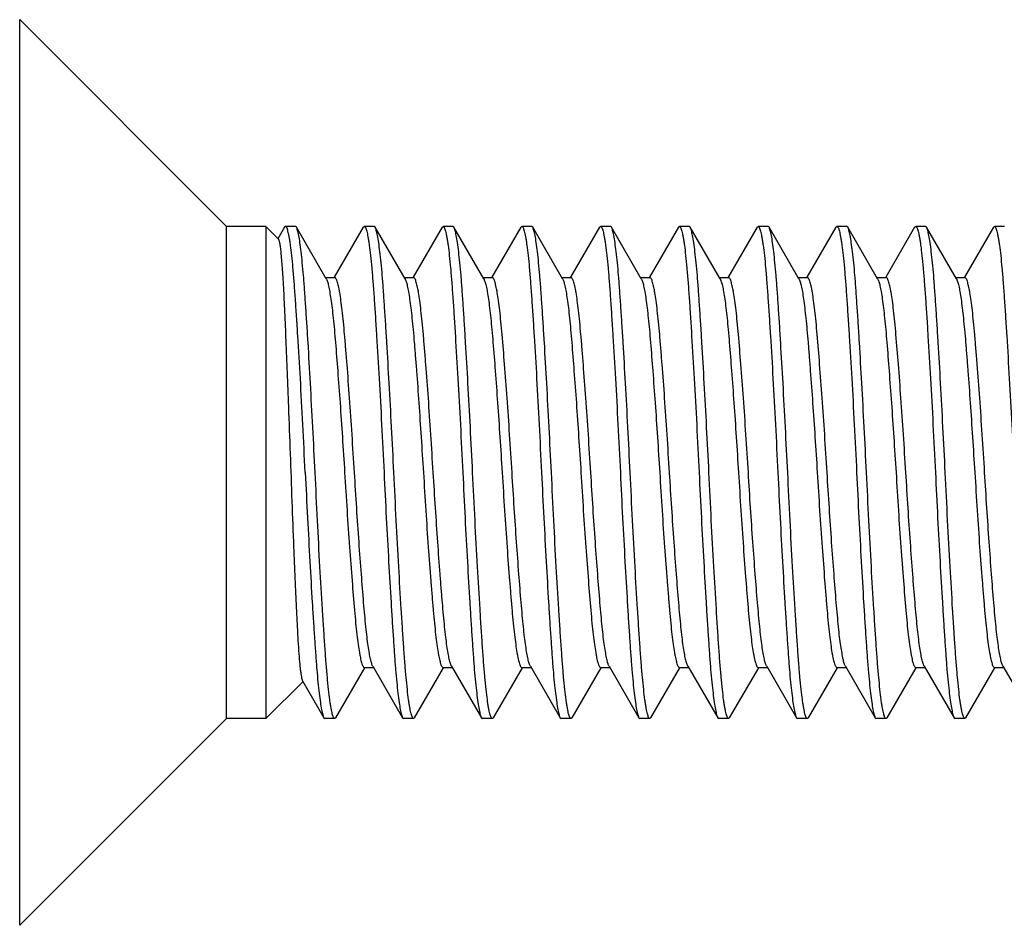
# Model space of a CAD drawing. Header units: millimetres. Extents: x 11.7 to 90.1, y 46 to 94.8.
# Tile 1 of 4: x 11.7 to 21.7, y 60.1 to 69.3. Entities that reach past the tile are written whole.
import ezdxf

# ---------------------------------------------------------------- set-up
doc = ezdxf.new("R2010")
doc.units = ezdxf.units.MM
doc.header["$LTSCALE"] = 9.129936
doc.layers.get('0').update_dxf_attribs({"linetype": 'CONTINUOUS'})

msp = doc.modelspace()

# ---------------------------------------------------------------- linework, layer by layer
at = {"color": 7}
for p, q in [((11.716, 60.101), (11.716, 69.301)), ((13.816, 67.201), (11.716, 69.301)), ((13.816, 62.201), (13.816, 67.201)), ((14.216, 67.201), (13.816, 67.201)), ((14.216, 67.201), (14.216, 62.201)), ((14.342, 67.074), (14.216, 67.201)), ((14.415, 67.201), (14.405, 67.192)), ((14.516, 67.201), (14.416, 67.201)), ((14.526, 67.192), (14.516, 67.201)), ((15.205, 67.192), (15.215, 67.201)), ((15.316, 67.201), (15.216, 67.201)), ((15.326, 67.192), (15.316, 67.201)), ((16.005, 67.192), (16.015, 67.201)), ((16.116, 67.201), (16.016, 67.201)), ((16.126, 67.192), (16.116, 67.201)), ((16.805, 67.192), (16.815, 67.201)), ((16.916, 67.201), (16.816, 67.201)), ((16.926, 67.192), (16.916, 67.201)), ((17.605, 67.192), (17.615, 67.201)), ((17.716, 67.201), (17.616, 67.201)), ((17.726, 67.192), (17.716, 67.201)), ((18.405, 67.192), (18.415, 67.201)), ((18.516, 67.201), (18.416, 67.201)), ((18.526, 67.192), (18.516, 67.201)), ((19.205, 67.192), (19.215, 67.201)), ((19.316, 67.201), (19.216, 67.201)), ((19.326, 67.192), (19.316, 67.201)), ((20.005, 67.192), (20.015, 67.201)), ((20.116, 67.201), (20.016, 67.201)), ((20.126, 67.192), (20.116, 67.201)), ((20.805, 67.192), (20.815, 67.201)), ((20.916, 67.201), (20.816, 67.201)), ((20.926, 67.192), (20.916, 67.201)), ((21.605, 67.192), (21.615, 67.201)), ((21.716, 67.201), (21.616, 67.201)), ((14.405, 67.192), (14.338, 67.076)), ((14.829, 66.669), (14.526, 67.192)), ((15.205, 67.192), (14.911, 66.684)), ((15.629, 66.669), (15.326, 67.192)), ((16.005, 67.192), (15.711, 66.684)), ((16.429, 66.669), (16.126, 67.192)), ((16.805, 67.192), (16.511, 66.684)), ((17.229, 66.669), (16.926, 67.192)), ((17.605, 67.192), (17.311, 66.684)), ((18.029, 66.669), (17.726, 67.192)), ((18.405, 67.192), (18.111, 66.684)), ((18.829, 66.669), (18.526, 67.192)), ((19.205, 67.192), (18.911, 66.684)), ((19.629, 66.669), (19.326, 67.192)), ((20.005, 67.192), (19.711, 66.684)), ((20.429, 66.669), (20.126, 67.192)), ((20.805, 67.192), (20.511, 66.684)), ((21.229, 66.669), (20.926, 67.192)), ((21.605, 67.192), (21.311, 66.684)), ((14.822, 66.681), (14.916, 66.681)), ((15.622, 66.681), (15.716, 66.681)), ((16.422, 66.681), (16.516, 66.681)), ((17.222, 66.681), (17.316, 66.681)), ((18.022, 66.681), (18.116, 66.681)), ((18.822, 66.681), (18.916, 66.681)), ((19.622, 66.681), (19.716, 66.681)), ((20.422, 66.681), (20.516, 66.681)), ((21.222, 66.681), (21.316, 66.681)), ((14.926, 62.21), (15.221, 62.717)), ((15.216, 62.72), (15.309, 62.72)), ((15.302, 62.732), (15.605, 62.21)), ((15.726, 62.21), (16.021, 62.717)), ((16.016, 62.72), (16.109, 62.72)), ((16.102, 62.732), (16.405, 62.21)), ((16.526, 62.21), (16.821, 62.717)), ((16.816, 62.72), (16.909, 62.72)), ((16.902, 62.732), (17.205, 62.21)), ((17.326, 62.21), (17.621, 62.717)), ((17.616, 62.72), (17.709, 62.72)), ((17.702, 62.732), (18.005, 62.21)), ((18.126, 62.21), (18.421, 62.717)), ((18.416, 62.72), (18.509, 62.72)), ((18.502, 62.732), (18.805, 62.21)), ((18.926, 62.21), (19.221, 62.717)), ((19.216, 62.72), (19.309, 62.72)), ((19.302, 62.732), (19.605, 62.21)), ((19.726, 62.21), (20.021, 62.717)), ((20.016, 62.72), (20.109, 62.72)), ((20.102, 62.732), (20.405, 62.21)), ((20.526, 62.21), (20.821, 62.717)), ((20.816, 62.72), (20.909, 62.72)), ((20.902, 62.732), (21.205, 62.21)), ((21.326, 62.21), (21.621, 62.717)), ((21.616, 62.72), (21.709, 62.72)), ((21.702, 62.732), (22.005, 62.21)), ((14.593, 62.579), (14.216, 62.201)), ((14.588, 62.584), (14.805, 62.21)), ((13.816, 62.201), (11.716, 60.101)), ((14.216, 62.201), (13.816, 62.201)), ((14.805, 62.21), (14.815, 62.201)), ((14.916, 62.201), (14.816, 62.201)), ((14.926, 62.21), (14.916, 62.201)), ((15.605, 62.21), (15.615, 62.201)), ((15.716, 62.201), (15.616, 62.201)), ((15.726, 62.21), (15.716, 62.201)), ((16.405, 62.21), (16.415, 62.201)), ((16.516, 62.201), (16.416, 62.201)), ((16.526, 62.21), (16.516, 62.201)), ((17.205, 62.21), (17.215, 62.201)), ((17.316, 62.201), (17.216, 62.201)), ((17.326, 62.21), (17.316, 62.201)), ((18.005, 62.21), (18.015, 62.201)), ((18.116, 62.201), (18.016, 62.201)), ((18.126, 62.21), (18.116, 62.201)), ((18.805, 62.21), (18.815, 62.201)), ((18.916, 62.201), (18.816, 62.201)), ((18.926, 62.21), (18.916, 62.201)), ((19.605, 62.21), (19.615, 62.201)), ((19.716, 62.201), (19.616, 62.201)), ((19.726, 62.21), (19.716, 62.201)), ((20.405, 62.21), (20.415, 62.201)), ((20.516, 62.201), (20.416, 62.201)), ((20.526, 62.21), (20.516, 62.201)), ((21.205, 62.21), (21.215, 62.201)), ((21.316, 62.201), (21.216, 62.201)), ((21.326, 62.21), (21.316, 62.201))]:
    msp.add_line(p, q, dxfattribs=at)
for points, knots in [([(14.616, 64.701), (14.607, 64.863), (14.592, 65.182), (14.567, 65.645), (14.545, 66.011), (14.528, 66.282), (14.516, 66.463), (14.504, 66.627), (14.492, 66.773), (14.48, 66.899), (14.469, 66.99), (14.46, 67.053), (14.453, 67.091), (14.447, 67.124), (14.441, 67.151), (14.435, 67.172), (14.429, 67.186), (14.425, 67.194), (14.421, 67.198), (14.418, 67.201), (14.415, 67.201)], [0, 0, 0, 0, 0.194157, 0.380865, 0.552988, 0.631485, 0.703921, 0.769606, 0.827917, 0.878311, 0.920318, 0.938058, 0.953572, 0.966826, 0.977802, 0.986503, 0.992962, 0.995383, 0.997307, 1, 1, 1, 1]), ([(15.215, 67.201), (15.218, 67.201), (15.221, 67.198), (15.225, 67.194), (15.229, 67.186), (15.235, 67.172), (15.241, 67.151), (15.247, 67.124), (15.253, 67.091), (15.26, 67.053), (15.269, 66.99), (15.28, 66.899), (15.292, 66.773), (15.304, 66.627), (15.316, 66.463), (15.328, 66.282), (15.345, 66.011), (15.367, 65.645), (15.392, 65.182), (15.407, 64.863), (15.416, 64.701)], [0, 0, 0, 0, 0.002694, 0.004618, 0.007039, 0.013497, 0.022198, 0.033174, 0.046427, 0.061941, 0.079682, 0.121689, 0.172081, 0.230391, 0.296076, 0.368511, 0.447008, 0.619131, 0.805841, 1, 1, 1, 1]), ([(16.015, 67.201), (16.018, 67.201), (16.021, 67.198), (16.025, 67.194), (16.029, 67.186), (16.035, 67.172), (16.041, 67.151), (16.047, 67.124), (16.053, 67.091), (16.06, 67.053), (16.069, 66.99), (16.08, 66.899), (16.092, 66.773), (16.104, 66.627), (16.116, 66.463), (16.128, 66.282), (16.145, 66.011), (16.167, 65.645), (16.192, 65.182), (16.207, 64.863), (16.216, 64.701)], [0, 0, 0, 0, 0.002694, 0.004618, 0.007039, 0.013497, 0.022198, 0.033174, 0.046427, 0.061941, 0.079682, 0.121689, 0.172081, 0.230392, 0.296076, 0.368511, 0.447008, 0.619131, 0.805841, 1, 1, 1, 1]), ([(16.815, 67.201), (16.818, 67.201), (16.821, 67.198), (16.825, 67.194), (16.829, 67.186), (16.835, 67.172), (16.841, 67.151), (16.847, 67.124), (16.853, 67.091), (16.86, 67.053), (16.869, 66.99), (16.88, 66.899), (16.892, 66.773), (16.904, 66.627), (16.916, 66.463), (16.928, 66.282), (16.945, 66.011), (16.967, 65.645), (16.992, 65.182), (17.007, 64.863), (17.016, 64.701)], [0, 0, 0, 0, 0.002692, 0.004616, 0.007037, 0.013495, 0.022198, 0.033174, 0.046427, 0.061941, 0.079682, 0.121689, 0.172082, 0.230392, 0.296076, 0.368511, 0.447008, 0.619131, 0.805841, 1, 1, 1, 1]), ([(17.615, 67.201), (17.618, 67.201), (17.621, 67.198), (17.625, 67.194), (17.629, 67.186), (17.635, 67.172), (17.641, 67.151), (17.647, 67.124), (17.653, 67.091), (17.66, 67.053), (17.669, 66.99), (17.68, 66.899), (17.692, 66.773), (17.704, 66.627), (17.716, 66.463), (17.728, 66.282), (17.745, 66.011), (17.767, 65.645), (17.792, 65.182), (17.807, 64.863), (17.816, 64.701)], [0, 0, 0, 0, 0.002692, 0.004616, 0.007037, 0.013495, 0.022198, 0.033174, 0.046427, 0.061941, 0.079682, 0.121689, 0.172082, 0.230392, 0.296076, 0.368511, 0.447008, 0.619131, 0.805841, 1, 1, 1, 1]), ([(18.415, 67.201), (18.418, 67.201), (18.421, 67.198), (18.425, 67.194), (18.429, 67.186), (18.435, 67.172), (18.441, 67.151), (18.447, 67.124), (18.453, 67.091), (18.46, 67.053), (18.469, 66.99), (18.48, 66.899), (18.492, 66.773), (18.504, 66.627), (18.516, 66.463), (18.528, 66.282), (18.545, 66.011), (18.567, 65.645), (18.592, 65.182), (18.607, 64.863), (18.616, 64.701)], [0, 0, 0, 0, 0.002692, 0.004616, 0.007037, 0.013495, 0.022198, 0.033174, 0.046427, 0.061941, 0.079682, 0.121689, 0.172081, 0.230391, 0.296076, 0.368511, 0.447008, 0.619131, 0.805841, 1, 1, 1, 1]), ([(19.215, 67.201), (19.218, 67.201), (19.221, 67.198), (19.225, 67.194), (19.229, 67.186), (19.235, 67.172), (19.241, 67.151), (19.247, 67.124), (19.253, 67.091), (19.26, 67.053), (19.269, 66.99), (19.28, 66.899), (19.292, 66.773), (19.304, 66.627), (19.316, 66.463), (19.328, 66.282), (19.345, 66.011), (19.367, 65.645), (19.392, 65.182), (19.407, 64.863), (19.416, 64.701)], [0, 0, 0, 0, 0.002693, 0.004618, 0.007038, 0.013496, 0.022198, 0.033174, 0.046427, 0.061941, 0.079682, 0.121688, 0.172081, 0.230391, 0.296076, 0.368511, 0.447008, 0.619131, 0.805841, 1, 1, 1, 1]), ([(20.015, 67.201), (20.018, 67.201), (20.021, 67.198), (20.025, 67.194), (20.029, 67.186), (20.035, 67.172), (20.041, 67.151), (20.047, 67.124), (20.053, 67.091), (20.06, 67.053), (20.069, 66.99), (20.08, 66.899), (20.092, 66.773), (20.104, 66.627), (20.116, 66.463), (20.128, 66.282), (20.145, 66.011), (20.167, 65.645), (20.192, 65.182), (20.207, 64.863), (20.216, 64.701)], [0, 0, 0, 0, 0.002692, 0.004616, 0.007037, 0.013495, 0.022198, 0.033174, 0.046428, 0.061942, 0.079682, 0.121689, 0.172081, 0.230392, 0.296076, 0.368511, 0.447008, 0.619131, 0.805841, 1, 1, 1, 1]), ([(20.815, 67.201), (20.818, 67.201), (20.821, 67.198), (20.825, 67.194), (20.829, 67.186), (20.835, 67.172), (20.841, 67.151), (20.847, 67.124), (20.853, 67.091), (20.86, 67.053), (20.869, 66.99), (20.88, 66.899), (20.892, 66.773), (20.904, 66.627), (20.916, 66.463), (20.928, 66.282), (20.945, 66.011), (20.967, 65.645), (20.992, 65.182), (21.007, 64.863), (21.016, 64.701)], [0, 0, 0, 0, 0.002692, 0.004616, 0.007037, 0.013495, 0.022197, 0.033174, 0.046427, 0.061941, 0.079682, 0.121688, 0.172081, 0.230392, 0.296076, 0.368511, 0.447008, 0.619131, 0.805841, 1, 1, 1, 1]), ([(21.615, 67.201), (21.618, 67.201), (21.621, 67.198), (21.625, 67.194), (21.629, 67.186), (21.635, 67.172), (21.641, 67.151), (21.647, 67.124), (21.653, 67.091), (21.66, 67.053), (21.669, 66.99), (21.68, 66.899), (21.692, 66.773), (21.704, 66.627), (21.716, 66.463), (21.728, 66.282), (21.745, 66.011), (21.767, 65.645), (21.792, 65.182), (21.807, 64.863), (21.816, 64.701)], [0, 0, 0, 0, 0.00269, 0.004614, 0.007034, 0.013492, 0.022194, 0.033171, 0.046424, 0.061938, 0.079679, 0.121686, 0.172079, 0.230389, 0.296074, 0.368509, 0.447006, 0.61913, 0.80584, 1, 1, 1, 1]), ([(14.716, 64.701), (14.708, 64.855), (14.693, 65.157), (14.669, 65.597), (14.649, 65.947), (14.633, 66.209), (14.621, 66.386), (14.61, 66.549), (14.599, 66.696), (14.587, 66.826), (14.575, 66.938), (14.563, 67.03), (14.553, 67.095), (14.544, 67.136), (14.538, 67.159), (14.533, 67.177), (14.529, 67.187), (14.526, 67.192)], [0, 0, 0, 0, 0.184709, 0.363093, 0.529045, 0.605558, 0.676879, 0.742394, 0.801556, 0.853857, 0.898871, 0.936221, 0.965623, 0.977273, 0.986874, 0.994437, 1, 1, 1, 1]), ([(15.516, 64.701), (15.508, 64.855), (15.493, 65.157), (15.469, 65.597), (15.449, 65.947), (15.433, 66.209), (15.421, 66.386), (15.41, 66.549), (15.399, 66.696), (15.387, 66.826), (15.375, 66.938), (15.363, 67.03), (15.353, 67.095), (15.344, 67.136), (15.338, 67.159), (15.333, 67.177), (15.329, 67.187), (15.326, 67.192)], [0, 0, 0, 0, 0.184709, 0.363092, 0.529044, 0.605558, 0.676878, 0.742393, 0.801554, 0.853855, 0.89887, 0.93622, 0.965622, 0.977272, 0.986874, 0.994436, 1, 1, 1, 1]), ([(16.316, 64.701), (16.308, 64.855), (16.293, 65.157), (16.269, 65.597), (16.249, 65.947), (16.233, 66.209), (16.221, 66.386), (16.21, 66.549), (16.199, 66.696), (16.187, 66.826), (16.175, 66.938), (16.163, 67.03), (16.153, 67.095), (16.144, 67.136), (16.138, 67.159), (16.133, 67.177), (16.129, 67.187), (16.126, 67.192)], [0, 0, 0, 0, 0.184709, 0.363093, 0.529045, 0.605558, 0.676879, 0.742394, 0.801556, 0.853856, 0.898871, 0.936221, 0.965623, 0.977273, 0.986874, 0.994436, 1, 1, 1, 1]), ([(17.116, 64.701), (17.108, 64.855), (17.093, 65.157), (17.069, 65.597), (17.049, 65.947), (17.033, 66.209), (17.021, 66.386), (17.01, 66.549), (16.999, 66.696), (16.987, 66.826), (16.975, 66.938), (16.963, 67.03), (16.953, 67.095), (16.944, 67.136), (16.938, 67.159), (16.933, 67.177), (16.929, 67.187), (16.926, 67.192)], [0, 0, 0, 0, 0.184709, 0.363092, 0.529044, 0.605557, 0.676878, 0.742393, 0.801554, 0.853855, 0.898869, 0.936219, 0.965621, 0.977271, 0.986873, 0.994436, 1, 1, 1, 1]), ([(17.916, 64.701), (17.908, 64.855), (17.893, 65.157), (17.869, 65.597), (17.849, 65.947), (17.833, 66.209), (17.821, 66.386), (17.81, 66.549), (17.799, 66.696), (17.787, 66.826), (17.775, 66.938), (17.763, 67.03), (17.753, 67.095), (17.744, 67.136), (17.738, 67.159), (17.733, 67.177), (17.729, 67.187), (17.726, 67.192)], [0, 0, 0, 0, 0.184709, 0.363092, 0.529045, 0.605558, 0.676879, 0.742394, 0.801555, 0.853856, 0.898871, 0.936221, 0.965623, 0.977272, 0.986874, 0.994436, 1, 1, 1, 1]), ([(18.716, 64.701), (18.708, 64.855), (18.693, 65.157), (18.669, 65.597), (18.649, 65.947), (18.633, 66.209), (18.621, 66.386), (18.61, 66.549), (18.599, 66.696), (18.587, 66.826), (18.575, 66.938), (18.563, 67.03), (18.553, 67.095), (18.544, 67.136), (18.538, 67.159), (18.533, 67.177), (18.529, 67.187), (18.526, 67.192)], [0, 0, 0, 0, 0.184709, 0.363092, 0.529044, 0.605558, 0.676878, 0.742393, 0.801555, 0.853855, 0.89887, 0.93622, 0.965622, 0.977272, 0.986874, 0.994436, 1, 1, 1, 1]), ([(19.516, 64.701), (19.508, 64.855), (19.493, 65.157), (19.469, 65.597), (19.449, 65.947), (19.433, 66.209), (19.421, 66.386), (19.41, 66.549), (19.399, 66.696), (19.387, 66.826), (19.375, 66.938), (19.363, 67.03), (19.353, 67.095), (19.344, 67.136), (19.338, 67.159), (19.333, 67.177), (19.329, 67.187), (19.326, 67.192)], [0, 0, 0, 0, 0.184709, 0.363093, 0.529045, 0.605559, 0.67688, 0.742395, 0.801556, 0.853857, 0.898871, 0.936221, 0.965623, 0.977273, 0.986874, 0.994437, 1, 1, 1, 1]), ([(20.316, 64.701), (20.308, 64.855), (20.293, 65.157), (20.269, 65.597), (20.249, 65.947), (20.233, 66.209), (20.221, 66.386), (20.21, 66.549), (20.199, 66.696), (20.187, 66.826), (20.175, 66.938), (20.163, 67.03), (20.153, 67.095), (20.144, 67.136), (20.138, 67.159), (20.133, 67.177), (20.129, 67.187), (20.126, 67.192)], [0, 0, 0, 0, 0.184709, 0.363092, 0.529044, 0.605558, 0.676879, 0.742394, 0.801555, 0.853855, 0.89887, 0.93622, 0.965622, 0.977272, 0.986874, 0.994436, 1, 1, 1, 1]), ([(21.116, 64.701), (21.108, 64.855), (21.093, 65.157), (21.069, 65.597), (21.049, 65.947), (21.033, 66.209), (21.021, 66.386), (21.01, 66.549), (20.999, 66.696), (20.987, 66.826), (20.975, 66.938), (20.963, 67.03), (20.953, 67.095), (20.944, 67.136), (20.938, 67.159), (20.933, 67.177), (20.929, 67.187), (20.926, 67.192)], [0, 0, 0, 0, 0.184709, 0.363093, 0.529045, 0.605558, 0.676879, 0.742394, 0.801556, 0.853856, 0.898871, 0.936221, 0.965623, 0.977272, 0.986874, 0.994436, 1, 1, 1, 1]), ([(14.342, 67.074), (14.344, 67.073), (14.346, 67.068), (14.349, 67.06), (14.352, 67.048), (14.355, 67.032), (14.358, 67.013), (14.363, 66.98), (14.368, 66.931), (14.374, 66.861), (14.381, 66.778), (14.387, 66.683), (14.394, 66.575), (14.4, 66.456), (14.408, 66.277), (14.419, 66.03), (14.432, 65.71), (14.441, 65.487), (14.445, 65.371)], [0, 0, 0, 0, 0.003344, 0.008594, 0.015866, 0.025199, 0.036595, 0.050042, 0.083037, 0.124021, 0.17272, 0.228833, 0.292019, 0.361913, 0.438121, 0.607684, 0.79666, 1, 1, 1, 1]), ([(14.829, 66.669), (14.831, 66.666), (14.835, 66.656), (14.844, 66.633), (14.854, 66.593), (14.865, 66.533), (14.877, 66.458), (14.889, 66.368), (14.9, 66.265), (14.912, 66.148), (14.927, 65.969), (14.946, 65.722), (14.97, 65.401), (14.993, 65.057), (15.008, 64.821), (15.016, 64.701)], [0, 0, 0, 0, 0.006656, 0.015225, 0.038225, 0.069038, 0.107467, 0.153238, 0.205987, 0.265306, 0.330709, 0.477596, 0.641802, 0.817881, 1, 1, 1, 1]), ([(15.116, 64.701), (15.107, 64.83), (15.092, 65.082), (15.067, 65.449), (15.045, 65.739), (15.028, 65.953), (15.016, 66.097), (15.004, 66.227), (14.992, 66.342), (14.98, 66.442), (14.969, 66.515), (14.96, 66.564), (14.953, 66.594), (14.947, 66.62), (14.941, 66.642), (14.935, 66.659), (14.928, 66.672), (14.921, 66.681), (14.915, 66.681)], [0, 0, 0, 0, 0.193731, 0.380043, 0.551829, 0.630186, 0.702506, 0.768103, 0.826364, 0.876755, 0.91882, 0.936616, 0.952207, 0.965564, 0.976674, 0.985554, 0.992262, 1, 1, 1, 1]), ([(15.629, 66.669), (15.631, 66.666), (15.635, 66.656), (15.644, 66.633), (15.654, 66.593), (15.666, 66.533), (15.677, 66.458), (15.689, 66.368), (15.7, 66.265), (15.712, 66.148), (15.723, 66.019), (15.734, 65.88), (15.75, 65.675), (15.77, 65.401), (15.793, 65.057), (15.808, 64.821), (15.816, 64.701)], [0, 0, 0, 0, 0.006652, 0.015218, 0.038228, 0.069034, 0.107467, 0.153233, 0.205987, 0.265303, 0.330707, 0.401664, 0.477593, 0.641795, 0.817886, 1, 1, 1, 1]), ([(15.916, 64.701), (15.907, 64.83), (15.892, 65.082), (15.867, 65.449), (15.845, 65.739), (15.828, 65.953), (15.816, 66.097), (15.804, 66.227), (15.792, 66.342), (15.78, 66.442), (15.769, 66.515), (15.76, 66.564), (15.753, 66.594), (15.747, 66.62), (15.741, 66.642), (15.735, 66.659), (15.728, 66.672), (15.721, 66.681), (15.716, 66.681)], [0, 0, 0, 0, 0.193729, 0.380047, 0.551831, 0.630188, 0.702509, 0.768104, 0.826369, 0.876758, 0.918829, 0.936622, 0.95221, 0.965568, 0.976683, 0.985559, 0.992259, 1, 1, 1, 1]), ([(16.429, 66.669), (16.431, 66.666), (16.435, 66.656), (16.444, 66.633), (16.454, 66.593), (16.466, 66.533), (16.477, 66.458), (16.489, 66.368), (16.5, 66.265), (16.512, 66.148), (16.527, 65.969), (16.546, 65.722), (16.57, 65.401), (16.593, 65.057), (16.608, 64.821), (16.616, 64.701)], [0, 0, 0, 0, 0.006651, 0.015218, 0.038228, 0.069035, 0.107468, 0.153233, 0.205987, 0.265302, 0.330706, 0.477593, 0.641795, 0.817887, 1, 1, 1, 1]), ([(16.716, 64.701), (16.707, 64.83), (16.692, 65.082), (16.667, 65.449), (16.641, 65.787), (16.621, 66.045), (16.604, 66.227), (16.592, 66.342), (16.58, 66.442), (16.569, 66.515), (16.56, 66.564), (16.553, 66.594), (16.547, 66.62), (16.541, 66.642), (16.535, 66.659), (16.528, 66.672), (16.521, 66.681), (16.516, 66.681)], [0, 0, 0, 0, 0.193729, 0.380047, 0.551832, 0.702511, 0.768106, 0.826371, 0.87676, 0.918831, 0.936625, 0.952213, 0.965572, 0.976687, 0.985562, 0.992262, 1, 1, 1, 1]), ([(17.229, 66.669), (17.231, 66.666), (17.235, 66.656), (17.244, 66.633), (17.254, 66.593), (17.266, 66.533), (17.277, 66.458), (17.289, 66.368), (17.3, 66.265), (17.312, 66.148), (17.327, 65.969), (17.346, 65.722), (17.37, 65.401), (17.393, 65.057), (17.408, 64.821), (17.416, 64.701)], [0, 0, 0, 0, 0.006651, 0.015218, 0.038227, 0.069034, 0.107467, 0.153233, 0.205987, 0.265303, 0.330706, 0.477593, 0.641795, 0.817887, 1, 1, 1, 1]), ([(17.516, 64.701), (17.507, 64.83), (17.492, 65.082), (17.467, 65.449), (17.445, 65.739), (17.428, 65.953), (17.416, 66.097), (17.404, 66.227), (17.392, 66.342), (17.38, 66.442), (17.369, 66.515), (17.36, 66.564), (17.353, 66.594), (17.347, 66.62), (17.341, 66.642), (17.335, 66.659), (17.328, 66.672), (17.321, 66.681), (17.316, 66.681)], [0, 0, 0, 0, 0.193729, 0.380048, 0.551833, 0.630189, 0.702512, 0.768107, 0.826373, 0.876761, 0.918832, 0.936626, 0.952214, 0.965573, 0.976688, 0.985564, 0.992263, 1, 1, 1, 1]), ([(18.029, 66.669), (18.031, 66.666), (18.035, 66.656), (18.044, 66.633), (18.054, 66.593), (18.066, 66.533), (18.077, 66.458), (18.089, 66.368), (18.1, 66.265), (18.112, 66.148), (18.127, 65.969), (18.146, 65.722), (18.17, 65.401), (18.193, 65.057), (18.208, 64.821), (18.216, 64.701)], [0, 0, 0, 0, 0.00665, 0.015217, 0.038227, 0.069034, 0.107467, 0.153233, 0.205986, 0.265302, 0.330706, 0.477592, 0.641794, 0.817886, 1, 1, 1, 1]), ([(18.316, 64.701), (18.307, 64.83), (18.292, 65.082), (18.267, 65.449), (18.245, 65.739), (18.228, 65.953), (18.216, 66.097), (18.204, 66.227), (18.192, 66.342), (18.18, 66.442), (18.169, 66.515), (18.16, 66.564), (18.153, 66.594), (18.147, 66.62), (18.141, 66.642), (18.135, 66.659), (18.128, 66.672), (18.121, 66.681), (18.116, 66.681)], [0, 0, 0, 0, 0.193728, 0.380045, 0.551829, 0.630185, 0.702506, 0.7681, 0.826366, 0.876754, 0.918824, 0.936618, 0.952205, 0.965563, 0.976678, 0.985554, 0.992256, 1, 1, 1, 1]), ([(18.829, 66.669), (18.831, 66.666), (18.835, 66.656), (18.844, 66.633), (18.854, 66.593), (18.866, 66.533), (18.877, 66.458), (18.889, 66.368), (18.9, 66.265), (18.912, 66.148), (18.927, 65.969), (18.946, 65.722), (18.97, 65.401), (18.993, 65.057), (19.008, 64.821), (19.016, 64.701)], [0, 0, 0, 0, 0.006653, 0.01522, 0.038228, 0.069034, 0.107467, 0.153233, 0.205987, 0.265302, 0.330706, 0.477593, 0.641795, 0.817887, 1, 1, 1, 1]), ([(19.116, 64.701), (19.107, 64.83), (19.092, 65.082), (19.067, 65.449), (19.041, 65.787), (19.021, 66.045), (19.004, 66.227), (18.992, 66.342), (18.98, 66.442), (18.969, 66.515), (18.96, 66.564), (18.953, 66.594), (18.947, 66.62), (18.941, 66.642), (18.935, 66.659), (18.928, 66.672), (18.921, 66.681), (18.916, 66.681)], [0, 0, 0, 0, 0.193729, 0.380047, 0.551832, 0.70251, 0.768105, 0.82637, 0.876759, 0.91883, 0.936624, 0.952212, 0.965571, 0.976685, 0.985561, 0.992261, 1, 1, 1, 1]), ([(19.629, 66.669), (19.631, 66.666), (19.635, 66.656), (19.644, 66.633), (19.654, 66.593), (19.666, 66.533), (19.677, 66.458), (19.689, 66.368), (19.7, 66.265), (19.712, 66.148), (19.723, 66.019), (19.734, 65.88), (19.75, 65.675), (19.77, 65.401), (19.793, 65.057), (19.808, 64.821), (19.816, 64.701)], [0, 0, 0, 0, 0.006651, 0.015218, 0.038228, 0.069035, 0.107468, 0.153234, 0.205987, 0.265303, 0.330707, 0.401664, 0.477594, 0.641795, 0.817887, 1, 1, 1, 1]), ([(19.916, 64.701), (19.907, 64.83), (19.892, 65.082), (19.867, 65.449), (19.841, 65.787), (19.821, 66.045), (19.804, 66.227), (19.792, 66.342), (19.78, 66.442), (19.769, 66.515), (19.76, 66.564), (19.753, 66.594), (19.747, 66.62), (19.741, 66.642), (19.735, 66.659), (19.728, 66.672), (19.721, 66.681), (19.716, 66.681)], [0, 0, 0, 0, 0.193728, 0.380046, 0.551829, 0.702507, 0.768102, 0.826367, 0.876755, 0.918826, 0.93662, 0.952208, 0.965566, 0.976681, 0.985557, 0.992257, 1, 1, 1, 1]), ([(20.429, 66.669), (20.431, 66.666), (20.435, 66.656), (20.444, 66.633), (20.454, 66.593), (20.466, 66.533), (20.477, 66.458), (20.489, 66.368), (20.5, 66.265), (20.512, 66.148), (20.527, 65.969), (20.546, 65.722), (20.57, 65.401), (20.593, 65.057), (20.608, 64.821), (20.616, 64.701)], [0, 0, 0, 0, 0.006651, 0.015217, 0.038227, 0.069033, 0.107466, 0.153231, 0.205985, 0.265301, 0.330705, 0.477592, 0.641794, 0.817886, 1, 1, 1, 1]), ([(20.716, 64.701), (20.707, 64.83), (20.692, 65.082), (20.667, 65.449), (20.641, 65.787), (20.621, 66.045), (20.604, 66.227), (20.592, 66.342), (20.58, 66.442), (20.569, 66.515), (20.56, 66.564), (20.553, 66.594), (20.547, 66.62), (20.541, 66.642), (20.535, 66.659), (20.528, 66.672), (20.521, 66.681), (20.516, 66.681)], [0, 0, 0, 0, 0.193728, 0.380045, 0.551829, 0.702507, 0.768101, 0.826366, 0.876755, 0.918826, 0.93662, 0.952207, 0.965566, 0.976681, 0.985557, 0.992257, 1, 1, 1, 1]), ([(21.229, 66.669), (21.231, 66.666), (21.235, 66.656), (21.244, 66.633), (21.254, 66.593), (21.266, 66.533), (21.277, 66.458), (21.289, 66.368), (21.3, 66.265), (21.312, 66.148), (21.323, 66.019), (21.334, 65.88), (21.35, 65.675), (21.37, 65.401), (21.393, 65.057), (21.408, 64.821), (21.416, 64.701)], [0, 0, 0, 0, 0.006652, 0.015219, 0.038228, 0.069035, 0.107467, 0.153233, 0.205987, 0.265303, 0.330707, 0.401664, 0.477593, 0.641795, 0.817887, 1, 1, 1, 1]), ([(21.516, 64.701), (21.507, 64.83), (21.492, 65.082), (21.467, 65.449), (21.445, 65.739), (21.428, 65.953), (21.416, 66.097), (21.404, 66.227), (21.392, 66.342), (21.38, 66.442), (21.369, 66.515), (21.36, 66.564), (21.353, 66.594), (21.347, 66.62), (21.341, 66.642), (21.335, 66.659), (21.328, 66.672), (21.321, 66.681), (21.316, 66.681)], [0, 0, 0, 0, 0.193729, 0.380047, 0.551832, 0.630189, 0.702511, 0.768106, 0.826371, 0.87676, 0.91883, 0.936624, 0.952212, 0.965571, 0.976686, 0.985562, 0.992262, 1, 1, 1, 1]), ([(14.445, 65.371), (14.451, 65.211), (14.463, 64.89), (14.479, 64.412), (14.494, 64.022), (14.506, 63.724), (14.515, 63.518), (14.524, 63.327), (14.533, 63.153), (14.541, 63), (14.55, 62.868), (14.558, 62.773), (14.564, 62.71), (14.569, 62.672), (14.574, 62.64), (14.578, 62.615), (14.583, 62.597), (14.586, 62.588), (14.588, 62.584)], [0, 0, 0, 0, 0.171924, 0.345673, 0.513079, 0.591845, 0.666052, 0.734804, 0.797244, 0.852543, 0.899918, 0.938741, 0.954788, 0.968531, 0.979938, 0.988985, 0.995661, 1, 1, 1, 1]), ([(14.616, 64.701), (14.623, 64.547), (14.638, 64.245), (14.662, 63.804), (14.682, 63.454), (14.698, 63.193), (14.71, 63.016), (14.721, 62.853), (14.732, 62.705), (14.744, 62.576), (14.756, 62.464), (14.768, 62.371), (14.778, 62.307), (14.787, 62.266), (14.793, 62.242), (14.798, 62.224), (14.803, 62.214), (14.805, 62.21)], [0, 0, 0, 0, 0.184709, 0.363093, 0.529045, 0.605558, 0.676879, 0.742394, 0.801555, 0.853856, 0.898871, 0.936221, 0.965623, 0.977272, 0.986874, 0.994436, 1, 1, 1, 1]), ([(14.916, 62.201), (14.913, 62.201), (14.91, 62.203), (14.906, 62.208), (14.902, 62.216), (14.896, 62.23), (14.89, 62.251), (14.884, 62.278), (14.878, 62.31), (14.871, 62.349), (14.862, 62.411), (14.852, 62.503), (14.839, 62.629), (14.827, 62.774), (14.815, 62.939), (14.803, 63.12), (14.786, 63.39), (14.764, 63.756), (14.739, 64.219), (14.724, 64.538), (14.716, 64.701)], [0, 0, 0, 0, 0.002691, 0.004614, 0.007034, 0.013492, 0.022195, 0.033171, 0.046424, 0.061938, 0.079679, 0.121686, 0.172079, 0.230389, 0.296074, 0.368509, 0.447006, 0.61913, 0.80584, 1, 1, 1, 1]), ([(15.016, 64.701), (15.024, 64.572), (15.039, 64.319), (15.064, 63.953), (15.09, 63.615), (15.11, 63.357), (15.127, 63.175), (15.139, 63.059), (15.152, 62.96), (15.163, 62.887), (15.172, 62.838), (15.178, 62.807), (15.184, 62.781), (15.19, 62.76), (15.197, 62.743), (15.203, 62.729), (15.21, 62.72), (15.216, 62.72)], [0, 0, 0, 0, 0.193728, 0.380046, 0.551829, 0.702507, 0.768102, 0.826367, 0.876756, 0.918826, 0.93662, 0.952207, 0.965565, 0.97668, 0.985557, 0.992258, 1, 1, 1, 1]), ([(15.302, 62.732), (15.3, 62.736), (15.296, 62.745), (15.287, 62.769), (15.277, 62.809), (15.266, 62.869), (15.254, 62.944), (15.242, 63.033), (15.231, 63.137), (15.22, 63.254), (15.204, 63.432), (15.185, 63.68), (15.161, 64.001), (15.138, 64.345), (15.123, 64.581), (15.116, 64.701)], [0, 0, 0, 0, 0.006652, 0.015219, 0.038226, 0.069032, 0.107465, 0.153233, 0.205986, 0.265302, 0.330706, 0.477593, 0.641794, 0.817886, 1, 1, 1, 1]), ([(15.416, 64.701), (15.423, 64.547), (15.438, 64.245), (15.462, 63.804), (15.482, 63.454), (15.498, 63.193), (15.51, 63.016), (15.521, 62.853), (15.532, 62.705), (15.544, 62.576), (15.556, 62.464), (15.568, 62.371), (15.578, 62.307), (15.587, 62.266), (15.593, 62.242), (15.598, 62.224), (15.603, 62.214), (15.605, 62.21)], [0, 0, 0, 0, 0.184709, 0.363093, 0.529045, 0.605558, 0.676879, 0.742394, 0.801556, 0.853856, 0.898871, 0.936221, 0.965623, 0.977273, 0.986874, 0.994437, 1, 1, 1, 1]), ([(15.716, 62.201), (15.713, 62.201), (15.71, 62.203), (15.706, 62.208), (15.702, 62.216), (15.696, 62.23), (15.69, 62.251), (15.684, 62.278), (15.678, 62.31), (15.671, 62.349), (15.662, 62.411), (15.652, 62.503), (15.639, 62.629), (15.627, 62.774), (15.615, 62.939), (15.603, 63.12), (15.586, 63.39), (15.564, 63.756), (15.539, 64.219), (15.524, 64.538), (15.516, 64.701)], [0, 0, 0, 0, 0.002692, 0.004616, 0.007037, 0.013496, 0.022198, 0.033174, 0.046428, 0.061942, 0.079682, 0.121689, 0.172081, 0.230392, 0.296076, 0.368511, 0.447008, 0.619131, 0.805841, 1, 1, 1, 1]), ([(15.816, 64.701), (15.824, 64.572), (15.839, 64.319), (15.864, 63.953), (15.886, 63.663), (15.903, 63.448), (15.915, 63.305), (15.927, 63.175), (15.939, 63.059), (15.952, 62.96), (15.962, 62.887), (15.972, 62.838), (15.978, 62.807), (15.984, 62.781), (15.99, 62.76), (15.997, 62.743), (16.003, 62.729), (16.01, 62.72), (16.016, 62.72)], [0, 0, 0, 0, 0.193728, 0.380046, 0.55183, 0.630186, 0.702508, 0.768103, 0.826369, 0.876757, 0.918827, 0.936621, 0.952209, 0.965568, 0.976683, 0.985559, 0.99226, 1, 1, 1, 1]), ([(16.102, 62.732), (16.1, 62.736), (16.096, 62.745), (16.087, 62.769), (16.077, 62.809), (16.066, 62.869), (16.054, 62.944), (16.042, 63.033), (16.031, 63.137), (16.02, 63.254), (16.008, 63.382), (15.997, 63.522), (15.981, 63.727), (15.961, 64.001), (15.938, 64.345), (15.923, 64.581), (15.916, 64.701)], [0, 0, 0, 0, 0.006652, 0.015219, 0.038229, 0.069035, 0.107467, 0.153233, 0.205987, 0.265303, 0.330707, 0.401665, 0.477594, 0.641795, 0.817887, 1, 1, 1, 1]), ([(16.216, 64.701), (16.223, 64.547), (16.238, 64.245), (16.262, 63.804), (16.282, 63.454), (16.298, 63.193), (16.31, 63.016), (16.321, 62.853), (16.332, 62.705), (16.344, 62.576), (16.356, 62.464), (16.368, 62.371), (16.378, 62.307), (16.387, 62.266), (16.393, 62.242), (16.398, 62.224), (16.403, 62.214), (16.405, 62.21)], [0, 0, 0, 0, 0.184709, 0.363093, 0.529045, 0.605558, 0.676879, 0.742394, 0.801556, 0.853856, 0.898871, 0.936221, 0.965623, 0.977273, 0.986874, 0.994436, 1, 1, 1, 1]), ([(16.516, 62.201), (16.513, 62.201), (16.51, 62.203), (16.506, 62.208), (16.502, 62.216), (16.496, 62.23), (16.49, 62.251), (16.484, 62.278), (16.478, 62.31), (16.471, 62.349), (16.462, 62.411), (16.452, 62.503), (16.439, 62.629), (16.427, 62.774), (16.415, 62.939), (16.403, 63.12), (16.386, 63.39), (16.364, 63.756), (16.339, 64.219), (16.324, 64.538), (16.316, 64.701)], [0, 0, 0, 0, 0.002691, 0.004615, 0.007036, 0.013494, 0.022196, 0.033173, 0.046426, 0.061941, 0.079681, 0.121688, 0.172081, 0.230391, 0.296075, 0.36851, 0.447007, 0.619131, 0.805841, 1, 1, 1, 1]), ([(16.616, 64.701), (16.624, 64.572), (16.639, 64.319), (16.664, 63.953), (16.686, 63.663), (16.703, 63.448), (16.715, 63.305), (16.727, 63.175), (16.739, 63.059), (16.752, 62.96), (16.763, 62.887), (16.772, 62.838), (16.778, 62.807), (16.784, 62.781), (16.79, 62.76), (16.796, 62.743), (16.803, 62.729), (16.81, 62.72), (16.816, 62.72)], [0, 0, 0, 0, 0.193727, 0.380044, 0.551828, 0.630184, 0.702505, 0.768099, 0.826364, 0.876753, 0.918822, 0.936616, 0.952202, 0.96556, 0.976674, 0.985551, 0.992253, 1, 1, 1, 1]), ([(16.902, 62.732), (16.9, 62.736), (16.896, 62.745), (16.887, 62.769), (16.877, 62.809), (16.866, 62.869), (16.854, 62.944), (16.842, 63.033), (16.831, 63.137), (16.82, 63.254), (16.804, 63.432), (16.785, 63.68), (16.761, 64.001), (16.738, 64.345), (16.723, 64.581), (16.716, 64.701)], [0, 0, 0, 0, 0.006652, 0.015218, 0.038228, 0.069035, 0.107468, 0.153234, 0.205987, 0.265303, 0.330707, 0.477593, 0.641795, 0.817887, 1, 1, 1, 1]), ([(17.016, 64.701), (17.023, 64.547), (17.038, 64.245), (17.062, 63.804), (17.082, 63.454), (17.098, 63.193), (17.11, 63.016), (17.121, 62.853), (17.132, 62.705), (17.144, 62.576), (17.156, 62.464), (17.168, 62.371), (17.178, 62.307), (17.187, 62.266), (17.193, 62.242), (17.198, 62.224), (17.203, 62.214), (17.205, 62.21)], [0, 0, 0, 0, 0.184709, 0.363093, 0.529045, 0.605558, 0.676879, 0.742394, 0.801556, 0.853856, 0.898871, 0.936221, 0.965623, 0.977273, 0.986874, 0.994436, 1, 1, 1, 1]), ([(17.316, 62.201), (17.313, 62.201), (17.31, 62.203), (17.306, 62.208), (17.302, 62.216), (17.296, 62.23), (17.29, 62.251), (17.284, 62.278), (17.278, 62.31), (17.271, 62.349), (17.262, 62.411), (17.252, 62.503), (17.239, 62.629), (17.227, 62.774), (17.215, 62.939), (17.203, 63.12), (17.186, 63.39), (17.164, 63.756), (17.139, 64.219), (17.124, 64.538), (17.116, 64.701)], [0, 0, 0, 0, 0.002692, 0.004616, 0.007037, 0.013495, 0.022197, 0.033174, 0.046427, 0.061941, 0.079682, 0.121688, 0.172081, 0.230391, 0.296076, 0.368511, 0.447008, 0.619131, 0.805841, 1, 1, 1, 1]), ([(17.416, 64.701), (17.424, 64.572), (17.439, 64.319), (17.464, 63.953), (17.49, 63.615), (17.51, 63.357), (17.527, 63.175), (17.539, 63.059), (17.552, 62.96), (17.563, 62.887), (17.572, 62.838), (17.578, 62.807), (17.584, 62.781), (17.59, 62.76), (17.597, 62.743), (17.603, 62.729), (17.61, 62.72), (17.616, 62.72)], [0, 0, 0, 0, 0.193729, 0.380047, 0.551831, 0.70251, 0.768105, 0.82637, 0.876758, 0.918829, 0.936623, 0.952211, 0.96557, 0.976685, 0.985561, 0.992261, 1, 1, 1, 1]), ([(17.702, 62.732), (17.7, 62.736), (17.696, 62.745), (17.687, 62.769), (17.677, 62.809), (17.666, 62.869), (17.654, 62.944), (17.642, 63.033), (17.631, 63.137), (17.62, 63.254), (17.604, 63.432), (17.585, 63.68), (17.561, 64.001), (17.538, 64.345), (17.523, 64.581), (17.516, 64.701)], [0, 0, 0, 0, 0.006649, 0.015215, 0.038224, 0.069032, 0.107465, 0.153231, 0.205984, 0.265299, 0.330704, 0.477591, 0.641793, 0.817886, 1, 1, 1, 1]), ([(17.816, 64.701), (17.823, 64.547), (17.838, 64.245), (17.862, 63.804), (17.882, 63.454), (17.898, 63.193), (17.91, 63.016), (17.921, 62.853), (17.932, 62.705), (17.944, 62.576), (17.956, 62.464), (17.968, 62.371), (17.978, 62.307), (17.987, 62.266), (17.993, 62.242), (17.998, 62.224), (18.003, 62.214), (18.005, 62.21)], [0, 0, 0, 0, 0.184709, 0.363093, 0.529045, 0.605559, 0.67688, 0.742394, 0.801556, 0.853856, 0.898871, 0.936221, 0.965623, 0.977273, 0.986874, 0.994436, 1, 1, 1, 1]), ([(18.116, 62.201), (18.113, 62.201), (18.11, 62.203), (18.106, 62.208), (18.102, 62.216), (18.096, 62.23), (18.09, 62.251), (18.084, 62.278), (18.078, 62.31), (18.071, 62.349), (18.062, 62.411), (18.052, 62.503), (18.039, 62.629), (18.027, 62.774), (18.015, 62.939), (18.003, 63.12), (17.986, 63.39), (17.964, 63.756), (17.939, 64.219), (17.924, 64.538), (17.916, 64.701)], [0, 0, 0, 0, 0.002692, 0.004616, 0.007037, 0.013495, 0.022198, 0.033174, 0.046427, 0.061941, 0.079682, 0.121689, 0.172081, 0.230391, 0.296076, 0.368511, 0.447008, 0.619131, 0.805841, 1, 1, 1, 1]), ([(18.216, 64.701), (18.224, 64.572), (18.239, 64.319), (18.264, 63.953), (18.286, 63.663), (18.303, 63.448), (18.315, 63.305), (18.327, 63.175), (18.339, 63.059), (18.352, 62.96), (18.362, 62.887), (18.372, 62.838), (18.378, 62.807), (18.384, 62.781), (18.39, 62.76), (18.397, 62.743), (18.403, 62.729), (18.41, 62.72), (18.416, 62.72)], [0, 0, 0, 0, 0.193729, 0.380047, 0.551831, 0.630188, 0.70251, 0.768105, 0.82637, 0.876759, 0.918829, 0.936623, 0.952211, 0.96557, 0.976685, 0.985561, 0.992261, 1, 1, 1, 1]), ([(18.502, 62.732), (18.5, 62.736), (18.496, 62.745), (18.487, 62.769), (18.477, 62.809), (18.466, 62.869), (18.454, 62.944), (18.442, 63.033), (18.431, 63.137), (18.42, 63.254), (18.404, 63.432), (18.385, 63.68), (18.361, 64.001), (18.338, 64.345), (18.323, 64.581), (18.316, 64.701)], [0, 0, 0, 0, 0.006649, 0.015215, 0.038224, 0.069032, 0.107465, 0.153231, 0.205984, 0.265299, 0.330703, 0.477591, 0.641793, 0.817886, 1, 1, 1, 1]), ([(18.616, 64.701), (18.623, 64.547), (18.638, 64.245), (18.662, 63.804), (18.682, 63.454), (18.698, 63.193), (18.71, 63.016), (18.721, 62.853), (18.732, 62.705), (18.744, 62.576), (18.756, 62.464), (18.768, 62.371), (18.778, 62.307), (18.787, 62.266), (18.793, 62.242), (18.798, 62.224), (18.803, 62.214), (18.805, 62.21)], [0, 0, 0, 0, 0.184709, 0.363093, 0.529045, 0.605558, 0.676879, 0.742394, 0.801556, 0.853856, 0.898871, 0.936221, 0.965623, 0.977272, 0.986874, 0.994436, 1, 1, 1, 1]), ([(18.916, 62.201), (18.913, 62.201), (18.91, 62.203), (18.906, 62.208), (18.902, 62.216), (18.896, 62.23), (18.89, 62.251), (18.884, 62.278), (18.878, 62.31), (18.871, 62.349), (18.862, 62.411), (18.852, 62.503), (18.839, 62.629), (18.827, 62.774), (18.815, 62.939), (18.803, 63.12), (18.786, 63.39), (18.764, 63.756), (18.739, 64.219), (18.724, 64.538), (18.716, 64.701)], [0, 0, 0, 0, 0.002693, 0.004617, 0.007038, 0.013496, 0.022198, 0.033174, 0.046428, 0.061942, 0.079682, 0.121689, 0.172082, 0.230392, 0.296076, 0.368511, 0.447008, 0.619131, 0.805841, 1, 1, 1, 1]), ([(19.016, 64.701), (19.024, 64.572), (19.039, 64.319), (19.064, 63.953), (19.086, 63.663), (19.103, 63.448), (19.115, 63.305), (19.127, 63.175), (19.139, 63.059), (19.152, 62.96), (19.162, 62.887), (19.172, 62.838), (19.178, 62.807), (19.184, 62.781), (19.19, 62.76), (19.197, 62.743), (19.203, 62.729), (19.21, 62.72), (19.216, 62.72)], [0, 0, 0, 0, 0.193729, 0.380048, 0.551833, 0.63019, 0.702512, 0.768107, 0.826373, 0.876761, 0.918831, 0.936626, 0.952214, 0.965573, 0.976688, 0.985564, 0.992263, 1, 1, 1, 1]), ([(19.302, 62.732), (19.3, 62.736), (19.296, 62.745), (19.287, 62.769), (19.277, 62.809), (19.266, 62.869), (19.254, 62.944), (19.242, 63.033), (19.231, 63.137), (19.22, 63.254), (19.204, 63.432), (19.185, 63.68), (19.161, 64.001), (19.138, 64.345), (19.123, 64.581), (19.116, 64.701)], [0, 0, 0, 0, 0.006651, 0.015218, 0.038227, 0.069034, 0.107466, 0.153232, 0.205986, 0.265301, 0.330706, 0.477593, 0.641794, 0.817886, 1, 1, 1, 1]), ([(19.416, 64.701), (19.423, 64.547), (19.438, 64.245), (19.462, 63.804), (19.482, 63.454), (19.498, 63.193), (19.51, 63.016), (19.521, 62.853), (19.532, 62.705), (19.544, 62.576), (19.556, 62.464), (19.568, 62.371), (19.578, 62.307), (19.587, 62.266), (19.593, 62.242), (19.598, 62.224), (19.603, 62.214), (19.605, 62.21)], [0, 0, 0, 0, 0.184709, 0.363093, 0.529045, 0.605558, 0.676879, 0.742394, 0.801556, 0.853856, 0.898871, 0.936221, 0.965623, 0.977273, 0.986874, 0.994437, 1, 1, 1, 1]), ([(19.716, 62.201), (19.713, 62.201), (19.71, 62.203), (19.706, 62.208), (19.702, 62.216), (19.696, 62.23), (19.69, 62.251), (19.684, 62.278), (19.678, 62.31), (19.671, 62.349), (19.662, 62.411), (19.652, 62.503), (19.639, 62.629), (19.627, 62.774), (19.615, 62.939), (19.603, 63.12), (19.586, 63.39), (19.564, 63.756), (19.539, 64.219), (19.524, 64.538), (19.516, 64.701)], [0, 0, 0, 0, 0.00269, 0.004614, 0.007034, 0.013492, 0.022194, 0.033171, 0.046424, 0.061938, 0.079679, 0.121686, 0.172079, 0.230389, 0.296074, 0.368509, 0.447006, 0.61913, 0.80584, 1, 1, 1, 1]), ([(19.816, 64.701), (19.824, 64.572), (19.839, 64.319), (19.864, 63.953), (19.886, 63.663), (19.903, 63.448), (19.915, 63.305), (19.927, 63.175), (19.939, 63.059), (19.952, 62.96), (19.962, 62.887), (19.972, 62.838), (19.978, 62.807), (19.984, 62.781), (19.99, 62.76), (19.996, 62.743), (20.003, 62.729), (20.01, 62.72), (20.016, 62.72)], [0, 0, 0, 0, 0.193728, 0.380045, 0.551829, 0.630186, 0.702507, 0.768102, 0.826367, 0.876756, 0.918825, 0.936619, 0.952207, 0.965566, 0.976681, 0.985558, 0.992259, 1, 1, 1, 1]), ([(20.102, 62.732), (20.1, 62.736), (20.096, 62.745), (20.087, 62.769), (20.077, 62.809), (20.066, 62.869), (20.054, 62.944), (20.042, 63.033), (20.031, 63.137), (20.02, 63.254), (20.004, 63.432), (19.985, 63.68), (19.961, 64.001), (19.938, 64.345), (19.923, 64.581), (19.916, 64.701)], [0, 0, 0, 0, 0.006652, 0.015218, 0.038227, 0.069033, 0.107466, 0.153233, 0.205986, 0.265302, 0.330706, 0.477593, 0.641795, 0.817886, 1, 1, 1, 1]), ([(20.216, 64.701), (20.223, 64.547), (20.238, 64.245), (20.262, 63.804), (20.282, 63.454), (20.298, 63.193), (20.31, 63.016), (20.321, 62.853), (20.332, 62.705), (20.344, 62.576), (20.356, 62.464), (20.368, 62.371), (20.378, 62.307), (20.387, 62.266), (20.393, 62.242), (20.398, 62.224), (20.403, 62.214), (20.405, 62.21)], [0, 0, 0, 0, 0.184709, 0.363092, 0.529045, 0.605558, 0.676879, 0.742394, 0.801556, 0.853856, 0.898871, 0.936221, 0.965623, 0.977273, 0.986874, 0.994436, 1, 1, 1, 1]), ([(20.516, 62.201), (20.513, 62.201), (20.51, 62.203), (20.506, 62.208), (20.502, 62.216), (20.496, 62.23), (20.49, 62.251), (20.484, 62.278), (20.478, 62.31), (20.471, 62.349), (20.462, 62.411), (20.452, 62.503), (20.439, 62.629), (20.427, 62.774), (20.415, 62.939), (20.403, 63.12), (20.386, 63.39), (20.364, 63.756), (20.339, 64.219), (20.324, 64.538), (20.316, 64.701)], [0, 0, 0, 0, 0.002691, 0.004614, 0.007035, 0.013493, 0.022195, 0.033171, 0.046424, 0.061938, 0.079679, 0.121686, 0.172079, 0.230389, 0.296074, 0.368509, 0.447006, 0.61913, 0.80584, 1, 1, 1, 1]), ([(20.616, 64.701), (20.624, 64.572), (20.639, 64.319), (20.664, 63.953), (20.69, 63.615), (20.71, 63.357), (20.727, 63.175), (20.739, 63.059), (20.752, 62.96), (20.762, 62.887), (20.772, 62.838), (20.778, 62.807), (20.784, 62.781), (20.79, 62.76), (20.796, 62.743), (20.803, 62.729), (20.81, 62.72), (20.816, 62.72)], [0, 0, 0, 0, 0.193728, 0.380045, 0.551829, 0.702506, 0.768101, 0.826366, 0.876754, 0.918824, 0.936618, 0.952206, 0.965564, 0.976679, 0.985556, 0.992258, 1, 1, 1, 1]), ([(20.902, 62.732), (20.9, 62.736), (20.896, 62.745), (20.887, 62.769), (20.877, 62.809), (20.866, 62.869), (20.854, 62.944), (20.842, 63.033), (20.831, 63.137), (20.82, 63.254), (20.804, 63.432), (20.785, 63.68), (20.761, 64.001), (20.738, 64.345), (20.723, 64.581), (20.716, 64.701)], [0, 0, 0, 0, 0.006652, 0.015218, 0.038227, 0.069033, 0.107466, 0.153232, 0.205986, 0.265302, 0.330706, 0.477593, 0.641794, 0.817886, 1, 1, 1, 1]), ([(21.016, 64.701), (21.023, 64.547), (21.038, 64.245), (21.062, 63.804), (21.082, 63.454), (21.098, 63.193), (21.11, 63.016), (21.121, 62.853), (21.132, 62.705), (21.144, 62.576), (21.156, 62.464), (21.168, 62.371), (21.178, 62.307), (21.187, 62.266), (21.193, 62.242), (21.198, 62.224), (21.203, 62.214), (21.205, 62.21)], [0, 0, 0, 0, 0.184709, 0.363093, 0.529045, 0.605558, 0.676879, 0.742394, 0.801556, 0.853856, 0.898871, 0.936221, 0.965623, 0.977273, 0.986874, 0.994436, 1, 1, 1, 1]), ([(21.316, 62.201), (21.313, 62.201), (21.31, 62.203), (21.306, 62.208), (21.302, 62.216), (21.296, 62.23), (21.29, 62.251), (21.284, 62.278), (21.278, 62.31), (21.271, 62.349), (21.262, 62.411), (21.252, 62.503), (21.239, 62.629), (21.227, 62.774), (21.215, 62.939), (21.203, 63.12), (21.186, 63.39), (21.164, 63.756), (21.139, 64.219), (21.124, 64.538), (21.116, 64.701)], [0, 0, 0, 0, 0.002694, 0.004618, 0.007039, 0.013497, 0.022199, 0.033174, 0.046428, 0.061941, 0.079682, 0.121689, 0.172081, 0.230392, 0.296076, 0.368511, 0.447008, 0.619131, 0.805841, 1, 1, 1, 1]), ([(21.416, 64.701), (21.424, 64.572), (21.439, 64.319), (21.464, 63.953), (21.486, 63.663), (21.503, 63.448), (21.515, 63.305), (21.527, 63.175), (21.539, 63.059), (21.552, 62.96), (21.562, 62.887), (21.572, 62.838), (21.578, 62.807), (21.584, 62.781), (21.59, 62.76), (21.596, 62.743), (21.603, 62.729), (21.61, 62.72), (21.616, 62.72)], [0, 0, 0, 0, 0.193728, 0.380045, 0.551829, 0.630186, 0.702507, 0.768102, 0.826367, 0.876755, 0.918825, 0.936619, 0.952206, 0.965565, 0.976679, 0.985556, 0.992257, 1, 1, 1, 1]), ([(21.702, 62.732), (21.7, 62.736), (21.696, 62.745), (21.687, 62.769), (21.677, 62.809), (21.666, 62.869), (21.654, 62.944), (21.642, 63.033), (21.631, 63.137), (21.62, 63.254), (21.604, 63.432), (21.585, 63.68), (21.561, 64.001), (21.538, 64.345), (21.523, 64.581), (21.516, 64.701)], [0, 0, 0, 0, 0.006651, 0.015218, 0.038228, 0.069035, 0.107468, 0.153234, 0.205987, 0.265303, 0.330707, 0.477593, 0.641795, 0.817887, 1, 1, 1, 1])]:
    msp.add_open_spline(points, degree=3, knots=knots, dxfattribs=at)

doc.saveas('drawing.dxf')
